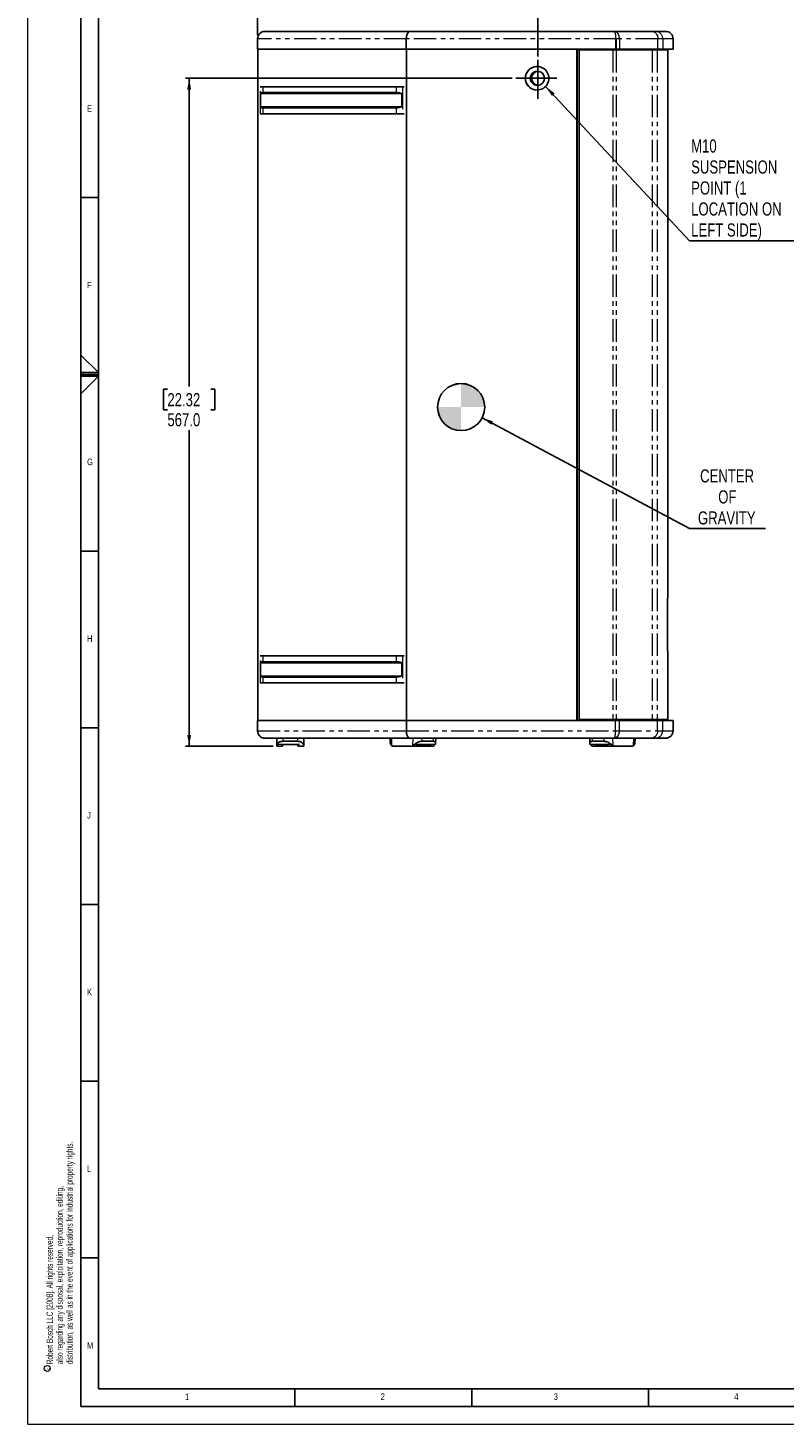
# Model space of a CAD drawing. Header units: millimetres. Extents: x 0 to 841, y 0 to 594.
# Tile 1 of 14: x 0 to 214, y 0 to 395. Entities that reach past the tile are written whole.
import ezdxf

# ---------------------------------------------------------------- set-up
doc = ezdxf.new("R2010")
doc.units = ezdxf.units.MM
doc.linetypes.add('PHANTOM', pattern=[12.7, 6.35, -1.27, 1.27, -1.27, 1.27, -1.27])
doc.layers.add('FORMAT', color=7, linetype='Continuous')
doc.layers.add('SLD-0', color=7, linetype='Continuous')
doc.styles.add('SLDTEXTSTYLE0', font='TXT', dxfattribs={"width": 0.75})
doc.styles.add('SLDTEXTSTYLE1', font='TXT', dxfattribs={"width": 0.605})
doc.dimstyles.new('SLDDIMSTYLE0', dxfattribs={"dimtxt": 3.704167, "dimasz": 3.2, "dimexe": 0, "dimexo": 0.0625, "dimgap": 0.926042, "dimtad": 0, "dimtih": 1, "dimtoh": 1, "dimdec": 1, "dimlfac": 3, "dimrnd": 1e-09, "dimzin": 12, "dimdsep": 46, "dimtxsty": 'SLDTEXTSTYLE0', "dimsah": 1, "dimcen": 0.09, "dimadec": 0, "dimazin": 3, "dimtfac": 1, "dimtdec": 1, "dimtofl": 0, "dimtmove": 0, "dimatfit": 3, "dimfxl": 1, "dimfrac": 2, "dimtolj": 1, "dimtzin": 12, "dimarcsym": 0})
doc.dimstyles.new('SLDDIMSTYLE1', dxfattribs={"dimtxt": 0.18, "dimasz": 3.2, "dimexe": 0, "dimexo": 0.0625, "dimgap": 0, "dimtad": 0, "dimtih": 1, "dimtoh": 1, "dimdec": 0, "dimrnd": 1e-09, "dimzin": 0, "dimdsep": 46, "dimtxsty": 'Standard', "dimsah": 1, "dimcen": 0.09, "dimadec": 0, "dimazin": 0, "dimtfac": 3.2, "dimtdec": 0, "dimtofl": 0, "dimtmove": 0, "dimatfit": 3, "dimfxl": 1, "dimfrac": 2, "dimtolj": 1, "dimtzin": 0, "dimarcsym": 0})
doc.dimstyles.new('SLDDIMSTYLE2', dxfattribs={"dimtxt": 3.704167, "dimasz": 3.2, "dimexe": 0, "dimexo": 0.0625, "dimgap": 0.926042, "dimtad": 0, "dimtih": 1, "dimtoh": 1, "dimdec": 1, "dimlfac": 3, "dimrnd": 1e-09, "dimzin": 4, "dimdsep": 46, "dimtxsty": 'SLDTEXTSTYLE0', "dimsah": 1, "dimcen": 0.09, "dimadec": 0, "dimazin": 1, "dimtfac": 1, "dimtdec": 1, "dimtofl": 0, "dimtmove": 0, "dimatfit": 3, "dimfxl": 1, "dimfrac": 2, "dimtolj": 1, "dimtzin": 12, "dimarcsym": 0})

# ---------------------------------------------------------------- blocks, each defined once
blk = doc.blocks.new('SW_NOTE_0')
at = {"color": 0, "linetype": 'Continuous', "lineweight": 0, "char_height": 1.8, "attachment_point": 1, "rotation": 90, "style": 'SLDTEXTSTYLE1'}
for s, insert in [('distribution, as well as in the event of applications for industrial property rights.', (3.28, 0)), ('also regarding any disposal, exploitation, reproduction, editing,', (0.48, 0)), ('Robert Bosch LLC [2008]. All rights reserved,', (-2.32, 0))]:
    blk.add_mtext(s, dxfattribs=dict(at, insert=insert))
blk = doc.blocks.new('SW_NOTE_0_1')
at = {"color": 0, "linetype": 'Continuous', "lineweight": 0}
blk.add_circle((-1.05, 0.4), 0.835, dxfattribs=at)
at = {"color": 0, "linetype": 'Continuous', "lineweight": 0, "insert": (-1.29, 0), "char_height": 1, "attachment_point": 1, "rotation": 90, "style": 'SLDTEXTSTYLE1'}
blk.add_mtext('c', dxfattribs=at)
blk = doc.blocks.new('_D_3')
at = {"layer": 'SLD-0', "transparency": 16777216}
for p, q in [((136.98, 380.78), (44.6, 380.78)), ((45.6, 380.78), (45.6, 293.57)), ((39.44, 292.81), (38.32, 292.81)), ((38.32, 292.81), (38.32, 286.93)), ((51.76, 292.81), (52.88, 292.81)), ((52.88, 292.81), (52.88, 286.93)), ((38.32, 286.93), (39.44, 286.93)), ((52.88, 286.93), (51.76, 286.93)), ((45.6, 191.78), (45.6, 281.24)), ((69.35, 191.78), (44.6, 191.78))]:
    blk.add_line(p, q, dxfattribs=at)
for points in [[(45.6, 380.78), (45.05, 377.58), (46.15, 377.58)], [(45.6, 191.78), (46.15, 194.98), (45.05, 194.98)]]:
    blk.add_solid(points, dxfattribs=at)
at = {"layer": 'SLD-0', "transparency": 16777216, "char_height": 3.704, "attachment_point": 1, "style": 'SLDTEXTSTYLE0'}
for s, insert in [('22.32', (39.44, 291.7)), ('567.0', (39.44, 286.01))]:
    blk.add_mtext(s, dxfattribs=dict(at, insert=insert))
blk = doc.blocks.new('_D_4')
at = {"layer": 'SLD-0', "transparency": 16777216}
for p, q in [((98.22, 425.82), (97.1, 425.82)), ((97.1, 425.82), (97.1, 419.93)), ((107.8, 425.82), (108.93, 425.82)), ((108.93, 425.82), (108.93, 419.93)), ((97.1, 419.93), (98.22, 419.93)), ((108.93, 419.93), (107.8, 419.93)), ((64.95, 392.94), (64.95, 409.36)), ((64.95, 408.36), (144.25, 408.36)), ((144.25, 386.98), (144.25, 409.36))]:
    blk.add_line(p, q, dxfattribs=at)
for points in [[(64.95, 408.36), (68.15, 407.81), (68.15, 408.91)], [(144.25, 408.36), (141.05, 408.91), (141.05, 407.81)]]:
    blk.add_solid(points, dxfattribs=at)
at = {"layer": 'SLD-0', "transparency": 16777216, "attachment_point": 1, "style": 'SLDTEXTSTYLE0'}
for s, insert, char_height in [('9.37', (98.22, 424.71), 3.704), ('237.9', (96.85, 419.02), 3.704), ('APPROXIMATE', (86.08, 413.13), 3.7042)]:
    blk.add_mtext(s, dxfattribs=dict(at, insert=insert, char_height=char_height))
blk = doc.blocks.new('SW_NOTE_0_3')
at = {"layer": 'SLD-0', "color": 0}
blk.add_line((34.62, 0), (0, 0), dxfattribs=at)
at = {"layer": 'SLD-0', "color": 0, "attachment_point": 1, "style": 'SLDTEXTSTYLE0'}
for s, insert, char_height in [('M10', (0.49, 28.64), 3.704), ('SUSPENSION', (0.49, 22.7), 3.704), ('POINT (1', (0.49, 16.76), 3.704), ('LOCATION ON', (0.49, 10.82), 3.7042), ('LEFT SIDE)', (0.49, 4.88), 3.704)]:
    blk.add_mtext(s, dxfattribs=dict(at, insert=insert, char_height=char_height))
blk = doc.blocks.new('SW_NOTE_0_4')
at = {"layer": 'SLD-0', "color": 0}
blk.add_line((21.46, 0), (0, 0), dxfattribs=at)
at = {"layer": 'SLD-0', "color": 0, "char_height": 3.704, "attachment_point": 2, "style": 'SLDTEXTSTYLE0'}
for s, insert in [('CENTER', (10.62, 16.76)), ('OF', (10.7, 10.82)), ('GRAVITY', (10.53, 4.88))]:
    blk.add_mtext(s, dxfattribs=dict(at, insert=insert))
blk = doc.blocks.new('SW_DOWELSYMBOL_1')
at = {"linetype": 'Continuous', "lineweight": 18}
h = blk.add_hatch(color=0, dxfattribs=at)
edge = h.paths.add_edge_path(flags=0)
edge.add_arc((0, 0), 6.67, 0, 90)
edge.add_line((0, 6.67), (0, 0))
edge.add_line((0, 0), (6.67, 0))
h = blk.add_hatch(color=0, dxfattribs=at)
edge = h.paths.add_edge_path(flags=0)
edge.add_arc((0, 0), 6.67, 180, 270)
edge.add_line((0, -6.67), (0, 0))
edge.add_line((0, 0), (-6.67, 0))
at = {"layer": 'SLD-0', "color": 0}
blk.add_circle((0, 0), 6.67, dxfattribs=at)

msp = doc.modelspace()

# ---------------------------------------------------------------- linework, layer by layer
at = {"color": 7, "linetype": 'Continuous', "lineweight": 18}
for q in [(0.000004, 594.00001), (841.000004, 0.00001)]:
    msp.add_line((0.000004, 0.00001), q, dxfattribs=at)
at = {"color": 7, "linetype": 'Continuous', "lineweight": 25}
for p, q in [((64.94848, 389.053151), (64.94848, 391.936485)), ((67.065147, 394.053151), (108.068563, 394.053151)), ((107.009177, 389.053151), (107.009177, 391.936485)), ((108.068563, 394.053151), (165.901894, 394.053151)), ((165.901894, 394.053151), (176.448779, 394.053151)), ((176.448779, 394.053151), (177.445338, 394.053151)), ((177.445338, 394.053151), (180.34848, 394.053151)), ((182.465147, 389.053151), (182.465147, 391.936485)), ((107.009177, 389.053151), (64.94848, 389.053151)), ((65.038158, 199.053151), (65.038158, 389.053151)), ((65.045147, 199.053151), (65.045147, 389.053151)), ((166.288114, 389.053151), (107.009177, 389.053151)), ((107.084217, 199.053151), (107.084217, 389.053151)), ((107.090529, 389.053151), (107.090529, 199.053151)), ((155.241323, 199.053151), (155.241323, 389.053151)), ((155.314022, 199.053151), (155.314022, 389.053151)), ((155.876147, 388.794818), (155.876147, 199.311485)), ((165.459854, 388.794818), (155.876147, 388.794818)), ((165.137996, 388.794818), (165.137996, 389.053151)), ((165.274088, 389.053151), (165.274088, 388.794818)), ((166.35247, 388.794818), (165.459854, 388.794818)), ((165.501439, 389.053151), (165.501439, 388.794818)), ((166.340396, 389.053151), (166.288114, 389.053151)), ((167.294592, 389.053151), (166.340396, 389.053151)), ((176.501425, 388.794818), (166.35247, 388.794818)), ((167.294592, 389.053151), (178.131876, 389.053151)), ((177.937117, 388.794818), (176.501425, 388.794818)), ((180.934362, 388.794818), (177.937117, 388.794818)), ((179.543396, 389.053151), (178.131876, 389.053151)), ((179.543396, 389.053151), (182.465147, 389.053151)), ((180.934362, 233.697729), (180.934362, 388.794818)), ((65.724482, 378.403151), (65.742913, 378.403151)), ((65.742913, 378.403151), (66.459573, 378.403151)), ((105.740063, 376.44781), (65.761976, 376.44781)), ((65.761976, 372.691826), (65.761976, 376.44781)), ((66.459573, 378.403151), (104.25831, 378.403151)), ((104.25831, 376.736485), (66.459573, 376.736485)), ((104.25831, 378.403151), (105.973373, 378.403151)), ((105.740063, 376.44781), (105.740063, 372.691826)), ((105.973373, 378.403151), (106.404882, 378.403151)), ((65.761976, 372.691826), (105.740063, 372.691826)), ((66.459573, 372.403151), (104.25831, 372.403151)), ((65.724482, 370.736485), (65.742913, 370.736485)), ((66.459573, 370.736485), (65.742913, 370.736485)), ((66.459573, 370.736485), (104.25831, 370.736485)), ((105.973373, 370.736485), (104.25831, 370.736485)), ((105.973373, 370.736485), (106.404882, 370.736485)), ((180.851907, 233.507012), (180.851907, 218.935957)), ((65.724482, 217.369818), (65.742913, 217.369818)), ((65.742913, 217.369818), (66.459573, 217.369818)), ((66.459573, 217.369818), (104.25831, 217.369818)), ((104.25831, 217.369818), (105.973373, 217.369818)), ((105.973373, 217.369818), (106.404882, 217.369818)), ((180.854456, 218.815557), (180.924773, 218.74524)), ((180.934362, 199.311485), (180.934362, 218.74524)), ((105.740063, 215.414476), (65.761976, 215.414476)), ((65.761976, 211.658493), (65.761976, 215.414476)), ((104.25831, 215.703151), (66.459573, 215.703151)), ((105.740063, 215.414476), (105.740063, 211.658493)), ((65.724482, 209.703151), (65.742913, 209.703151)), ((66.459573, 209.703151), (65.742913, 209.703151)), ((65.761976, 211.658493), (105.740063, 211.658493)), ((66.459573, 211.369818), (104.25831, 211.369818)), ((66.459573, 209.703151), (104.25831, 209.703151)), ((105.973373, 209.703151), (104.25831, 209.703151)), ((105.973373, 209.703151), (106.404882, 209.703151)), ((64.94848, 199.053151), (64.94848, 196.169818)), ((64.94848, 199.053151), (107.025305, 199.053151)), ((107.025305, 199.053151), (166.187946, 199.053151)), ((107.025305, 199.053151), (107.025305, 196.169818)), ((165.459854, 199.311485), (155.876147, 199.311485)), ((165.137996, 199.053151), (165.137996, 199.311485)), ((165.274088, 199.053151), (165.274088, 199.311485)), ((165.459854, 199.311485), (166.35247, 199.311485)), ((165.685147, 199.311485), (165.685147, 199.053151)), ((166.187946, 199.053151), (167.193028, 199.053151)), ((176.501425, 199.311485), (166.35247, 199.311485)), ((178.077473, 199.053151), (167.193028, 199.053151)), ((176.501425, 199.311485), (177.937117, 199.311485)), ((177.937117, 199.311485), (180.934362, 199.311485)), ((178.077473, 199.053151), (179.49673, 199.053151)), ((182.465147, 199.053151), (179.49673, 199.053151)), ((180.045147, 199.311485), (180.045147, 199.053151)), ((182.465147, 196.169818), (182.465147, 199.053151)), ((108.084517, 194.053151), (67.065147, 194.053151)), ((70.34848, 192.023846), (70.34848, 194.053151)), ((78.015147, 194.053151), (78.015147, 192.023846)), ((102.451551, 194.053151), (102.481126, 192.688394)), ((165.802972, 194.053151), (108.084517, 194.053151)), ((115.293788, 192.688394), (115.323363, 194.053151)), ((158.909847, 194.053151), (158.939057, 192.677354)), ((176.396948, 194.053151), (165.802972, 194.053151)), ((171.669855, 192.677354), (171.699065, 194.053151)), ((177.39897, 194.053151), (176.396948, 194.053151)), ((180.34848, 194.053151), (177.39897, 194.053151)), ((70.34848, 191.779818), (70.34848, 192.023846)), ((72.015147, 191.779818), (70.34848, 191.779818)), ((72.032607, 192.279818), (76.33102, 192.279818)), ((76.29848, 193.179818), (72.065147, 193.179818)), ((78.015147, 191.779818), (76.34848, 191.779818)), ((78.015147, 192.023846), (78.015147, 191.779818)), ((102.542139, 192.416428), (102.494876, 192.688656)), ((108.119693, 191.779818), (103.643359, 191.779818)), ((109.42662, 191.779818), (108.119693, 191.779818)), ((109.42662, 191.779818), (112.824628, 191.779818)), ((110.529986, 192.279818), (113.900611, 192.279818)), ((114.653318, 193.179818), (111.333725, 193.179818)), ((114.131555, 191.779818), (112.824628, 191.779818)), ((159.6011, 193.179818), (162.96215, 193.179818)), ((161.391436, 191.779818), (160.068188, 191.779818)), ((160.337713, 192.279818), (163.750433, 192.279818)), ((161.391436, 191.779818), (164.831881, 191.779818)), ((166.155129, 191.779818), (164.831881, 191.779818)), ((170.540724, 191.779818), (166.155129, 191.779818)), ((171.667886, 192.67739), (171.615866, 192.416428)), ((171.669726, 192.671275), (171.669855, 192.677354))]:
    msp.add_line(p, q, dxfattribs=at)
at = {"color": 8, "linetype": 'PHANTOM', "lineweight": 18}
for p, q in [((107.009177, 391.936485), (64.94848, 391.936485)), ((166.288114, 391.936485), (107.009177, 391.936485)), ((166.340396, 391.936485), (166.288114, 391.936485)), ((166.288114, 389.053151), (166.288114, 391.936485)), ((167.294592, 391.936485), (166.340396, 391.936485)), ((166.340396, 391.936485), (166.340396, 389.053151)), ((167.294592, 391.936485), (167.294592, 389.053151)), ((178.131876, 391.936485), (167.294592, 391.936485)), ((178.131876, 389.053151), (178.131876, 391.936485)), ((179.543396, 391.936485), (178.131876, 391.936485)), ((179.543396, 391.936485), (179.543396, 389.053151)), ((182.465147, 391.936485), (179.543396, 391.936485)), ((165.459854, 388.794818), (165.459854, 199.311485)), ((166.35247, 388.794818), (166.35247, 199.311485)), ((176.501425, 388.794818), (176.501425, 199.311485)), ((177.937117, 388.794818), (177.937117, 199.311485)), ((140.689317, 380.786485), (140.671869, 380.786485)), ((142.079541, 380.786485), (140.689317, 380.786485)), ((142.222031, 380.786485), (142.079541, 380.786485)), ((146.075734, 380.786485), (147.332191, 380.786485)), ((65.742913, 370.736485), (65.742913, 378.403151)), ((66.459573, 378.403151), (66.459573, 376.736485)), ((104.25831, 376.736485), (104.25831, 378.403151)), ((105.973373, 378.403151), (105.973373, 370.736485)), ((66.459573, 372.403151), (66.459573, 370.736485)), ((104.25831, 370.736485), (104.25831, 372.403151)), ((65.742913, 209.703151), (65.742913, 217.369818)), ((66.459573, 217.369818), (66.459573, 215.703151)), ((104.25831, 215.703151), (104.25831, 217.369818)), ((105.973373, 217.369818), (105.973373, 209.703151)), ((66.459573, 211.369818), (66.459573, 209.703151)), ((104.25831, 209.703151), (104.25831, 211.369818)), ((166.187946, 196.169818), (166.187946, 199.053151)), ((167.193028, 199.053151), (167.193028, 196.169818)), ((175.313524, 199.311485), (175.313524, 199.053151)), ((177.094748, 199.311485), (177.094748, 199.053151)), ((178.077473, 196.169818), (178.077473, 199.053151)), ((179.49673, 199.053151), (179.49673, 196.169818)), ((64.94848, 196.169818), (107.025305, 196.169818)), ((72.065147, 194.053151), (72.065147, 193.179818)), ((76.29848, 193.179818), (76.29848, 194.053151)), ((102.822486, 194.053151), (102.866463, 192.023846)), ((107.025305, 196.169818), (166.187946, 196.169818)), ((108.896589, 192.023846), (108.940566, 194.053151)), ((111.352651, 194.053151), (111.333725, 193.179818)), ((114.653318, 193.179818), (114.672244, 194.053151)), ((159.582558, 194.053151), (159.6011, 193.179818)), ((162.96215, 193.179818), (162.943608, 194.053151)), ((165.350896, 194.053151), (165.393981, 192.023846)), ((166.187946, 196.169818), (167.193028, 196.169818)), ((167.193028, 196.169818), (178.077473, 196.169818)), ((171.301872, 192.023846), (171.344957, 194.053151)), ((178.077473, 196.169818), (179.49673, 196.169818)), ((179.49673, 196.169818), (182.465147, 196.169818)), ((70.494677, 192.416428), (77.868949, 192.416428)), ((109.450196, 192.416428), (115.232774, 192.416428)), ((158.993047, 192.416428), (164.847841, 192.416428))]:
    msp.add_line(p, q, dxfattribs=at)
at = {"color": 8, "linetype": 'PHANTOM', "lineweight": 18, "flags": 128}
for points in [[(176.448779, 394.053151), (176.777135, 394.01248), (177.092872, 393.89203), (177.383858, 393.696429), (177.638908, 393.433194), (177.848223, 393.112442), (178.003758, 392.746498), (178.099536, 392.349426), (178.131876, 391.936485)], [(178.077473, 196.169818), (178.045182, 195.756877), (177.94955, 195.359805), (177.794253, 194.993861), (177.585258, 194.673109), (177.330597, 194.409874), (177.040057, 194.214273), (176.724802, 194.093823), (176.396948, 194.053151)]]:
    msp.add_lwpolyline(points, dxfattribs=at)
at = {"color": 8, "linetype": 'PHANTOM', "lineweight": 18}
for centre, radius, start, end in [((177.435992, 391.945748), 2.107424, 359.74814498, 89.74591111), ((177.389474, 196.160407), 2.107277, 270.25818347, 0.25587735)]:
    msp.add_arc(centre, radius, start, end, dxfattribs=at)
at = {"color": 7, "linetype": 'Continuous', "lineweight": 25}
for centre, radius, start, end in [((180.34848, 391.936485), 2.116667, 0, 90), ((144.00203, 380.789037), 3.330162, 359.95609443, 180.04390557), ((144.021065, 380.78807), 3.331748, 90.02729241, 180.02726643), ((144.00203, 380.783933), 3.330162, 179.95609443, 0.04390557), ((144.021065, 380.784899), 3.331748, 179.97273357, 269.97270759), ((144.077637, 380.788016), 1.998097, 359.95609443, 180.04390557), ((144.077637, 380.784954), 1.998097, 179.95609443, 0.04390557), ((144.221136, 380.787414), 1.999105, 92.07128621, 180.02663345), ((144.221136, 380.785555), 1.999105, 179.97336655, 267.92871379), ((144.448577, 380.787378), 1.999196, 95.33893808, 180.0255979), ((144.448577, 380.785592), 1.999196, 179.9744021, 264.66106172), ((180.34848, 196.169818), 2.116667, 270, 0), ((103.661557, 193.196445), 1.416744, 235.86032581, 269.26402107), ((108.101495, 193.196445), 1.416744, 270.73597893, 304.13967419), ((114.113357, 193.196445), 1.416744, 270.73597893, 304.13967419), ((160.087229, 193.148273), 1.368587, 235.24495519, 269.20281218), ((166.17417, 193.148273), 1.368587, 235.24495519, 269.20281218), ((170.521683, 193.148273), 1.368587, 270.79718782, 304.75504481)]:
    msp.add_arc(centre, radius, start, end, dxfattribs=at)
for points, knots in [([(64.94848, 391.936485), (64.94848, 392.06121), (64.959568, 392.190601), (65.008066, 392.452679), (65.045519, 392.585341), (65.14867, 392.845896), (65.214393, 392.973737), (65.372619, 393.215754), (65.465111, 393.329868), (65.671763, 393.53652), (65.785877, 393.629012), (66.027895, 393.787238), (66.155735, 393.852961), (66.41629, 393.956112), (66.548952, 393.993565), (66.811031, 394.042064), (66.940421, 394.053151), (67.065147, 394.053151)], [0, 0, 0, 0, 0.125, 0.125, 0.25, 0.25, 0.375, 0.375, 0.5, 0.5, 0.625, 0.625, 0.75, 0.75, 0.875, 0.875, 1, 1, 1, 1]), ([(107.009177, 391.936485), (107.009177, 392.06121), (107.014726, 392.190601), (107.038999, 392.452679), (107.057745, 392.585341), (107.109372, 392.845896), (107.142266, 392.973737), (107.221457, 393.215754), (107.267749, 393.329868), (107.371178, 393.53652), (107.428292, 393.629012), (107.549421, 393.787238), (107.613405, 393.852961), (107.743812, 393.956112), (107.810209, 393.993565), (107.941379, 394.042064), (108.006138, 394.053151), (108.068563, 394.053151)], [0, 0, 0, 0, 0.125, 0.125, 0.25, 0.25, 0.375, 0.375, 0.5, 0.5, 0.625, 0.625, 0.75, 0.75, 0.875, 0.875, 1, 1, 1, 1]), ([(66.459573, 376.736485), (66.265349, 376.71973), (65.914734, 376.689485), (65.809096, 376.522357), (65.761976, 376.44781)], [0, 0, 0, 0, 0.55395008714, 1, 1, 1, 1]), ([(105.740063, 376.44781), (105.423917, 376.5399), (104.864806, 376.702763), (104.44203, 376.72627), (104.25831, 376.736485)], [0, 0, 0, 0, 0.5654436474, 1, 1, 1, 1]), ([(65.761976, 372.691826), (65.827969, 372.599736), (65.944678, 372.436873), (66.3036, 372.413366), (66.459573, 372.403151)], [0, 0, 0, 0, 0.56544364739, 1, 1, 1, 1]), ([(104.25831, 372.403151), (104.498045, 372.419906), (104.930818, 372.450151), (105.490442, 372.617279), (105.740063, 372.691826)], [0, 0, 0, 0, 0.5539500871, 1, 1, 1, 1]), ([(180.851907, 233.507012), (180.851933, 233.523538), (180.851971, 233.547596), (180.852272, 233.57606), (180.852569, 233.594078), (180.852962, 233.608799), (180.853585, 233.623151), (180.854109, 233.625716), (180.854456, 233.627412)], [0, 0, 0, 0, 0.2622303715, 0.3817726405, 0.4996064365, 0.6194424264, 0.7483002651, 1, 1, 1, 1]), ([(180.924773, 233.697729), (180.927969, 233.700925), (180.954605, 233.727561), (180.901334, 233.674291), (180.854456, 233.627412)], [0, 0, 0, 0, 0.1199969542, 1, 1, 1, 1]), ([(180.854456, 218.815557), (180.854095, 218.817167), (180.853569, 218.819514), (180.852954, 218.83439), (180.852569, 218.848901), (180.852261, 218.867524), (180.851971, 218.896333), (180.851932, 218.920201), (180.851907, 218.935957)], [0, 0, 0, 0, 0.2607224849, 0.3803173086, 0.4993382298, 0.6205628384, 0.7495230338, 1, 1, 1, 1]), ([(66.459573, 215.703151), (66.265349, 215.686397), (65.914734, 215.656152), (65.809096, 215.489024), (65.761976, 215.414476)], [0, 0, 0, 0, 0.55395008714, 1, 1, 1, 1]), ([(105.740063, 215.414476), (105.423917, 215.506566), (104.864806, 215.66943), (104.44203, 215.692937), (104.25831, 215.703151)], [0, 0, 0, 0, 0.5654436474, 1, 1, 1, 1]), ([(65.761976, 211.658493), (65.827969, 211.566403), (65.944678, 211.403539), (66.3036, 211.380033), (66.459573, 211.369818)], [0, 0, 0, 0, 0.5654436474, 1, 1, 1, 1]), ([(104.25831, 211.369818), (104.498045, 211.386572), (104.930818, 211.416817), (105.490442, 211.583946), (105.740063, 211.658493)], [0, 0, 0, 0, 0.5539500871, 1, 1, 1, 1]), ([(67.065147, 194.053151), (66.940421, 194.053151), (66.811031, 194.064239), (66.548952, 194.112737), (66.41629, 194.15019), (66.155735, 194.253342), (66.027895, 194.319065), (65.785877, 194.47729), (65.671763, 194.569782), (65.465111, 194.776435), (65.372619, 194.890549), (65.214393, 195.132566), (65.14867, 195.260407), (65.045519, 195.520962), (65.008066, 195.653624), (64.959568, 195.915702), (64.94848, 196.045092), (64.94848, 196.169818)], [0, 0, 0, 0, 0.125, 0.125, 0.25, 0.25, 0.375, 0.375, 0.5, 0.5, 0.625, 0.625, 0.75, 0.75, 0.875, 0.875, 1, 1, 1, 1]), ([(108.084517, 194.053151), (108.022102, 194.053151), (107.957354, 194.064239), (107.826206, 194.112737), (107.75982, 194.15019), (107.629434, 194.253342), (107.565461, 194.319065), (107.444352, 194.47729), (107.387247, 194.569782), (107.283835, 194.776435), (107.237551, 194.890549), (107.158372, 195.132566), (107.125484, 195.260407), (107.073865, 195.520962), (107.055123, 195.653624), (107.030854, 195.915702), (107.025305, 196.045092), (107.025305, 196.169818)], [0, 0, 0, 0, 0.125, 0.125, 0.25, 0.25, 0.375, 0.375, 0.5, 0.5, 0.625, 0.625, 0.75, 0.75, 0.875, 0.875, 1, 1, 1, 1]), ([(70.34848, 192.023846), (70.35584, 192.079847), (70.370596, 192.192128), (70.453249, 192.341537), (70.494677, 192.416428)], [0, 0, 0, 0, 0.4987562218, 1, 1, 1, 1]), ([(72.065147, 193.179818), (71.88167, 193.16671), (71.496237, 193.139173), (71.032663, 192.9426), (70.690532, 192.694129), (70.560232, 192.509378), (70.494677, 192.416428)], [0, 0, 0, 0, 0.25271686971, 0.53088919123, 0.76398828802, 1, 1, 1, 1]), ([(72.032607, 192.279818), (72.027036, 192.120299), (72.017089, 191.835453), (72.01574, 191.796817), (72.015147, 191.779818)], [0, 0, 0, 0, 0.5600204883, 1, 1, 1, 1]), ([(77.868949, 192.416428), (77.782428, 192.534071), (77.612034, 192.765755), (77.19324, 193.012431), (76.738072, 193.155661), (76.441215, 193.171974), (76.29848, 193.179818)], [0, 0, 0, 0, 0.2998415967, 0.5905041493, 0.803106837, 1, 1, 1, 1]), ([(76.34848, 191.779818), (76.34751, 191.807598), (76.345777, 191.857208), (76.335529, 192.150683), (76.33102, 192.279818)], [0, 0, 0, 0, 0.5599771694, 1, 1, 1, 1]), ([(77.868949, 192.416428), (77.910199, 192.341889), (77.992892, 192.192462), (78.007717, 192.080139), (78.015147, 192.023846)], [0, 0, 0, 0, 0.4988331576, 1, 1, 1, 1]), ([(102.542139, 192.416428), (102.577417, 192.341889), (102.648137, 192.192462), (102.793574, 192.080139), (102.866463, 192.023846)], [0, 0, 0, 0, 0.4988331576, 1, 1, 1, 1]), ([(108.896589, 192.023846), (108.980701, 192.079847), (109.149343, 192.192128), (109.349745, 192.341537), (109.450196, 192.416428)], [0, 0, 0, 0, 0.4987562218, 1, 1, 1, 1]), ([(110.529986, 192.279818), (110.333172, 192.120299), (109.981731, 191.835453), (109.596231, 191.796817), (109.42662, 191.779818)], [0, 0, 0, 0, 0.5600204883, 1, 1, 1, 1]), ([(111.333725, 193.179818), (111.178655, 193.16671), (110.852895, 193.139173), (110.321481, 192.9426), (109.84097, 192.694129), (109.580992, 192.509378), (109.450196, 192.416428)], [0, 0, 0, 0, 0.2527168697, 0.5308891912, 0.763988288, 1, 1, 1, 1]), ([(112.824628, 191.779818), (113.039603, 191.807598), (113.423502, 191.857208), (113.754822, 192.150683), (113.900611, 192.279818)], [0, 0, 0, 0, 0.5599771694, 1, 1, 1, 1]), ([(115.232774, 192.416428), (115.26541, 192.534071), (115.329684, 192.765755), (115.211979, 193.012431), (114.977394, 193.155661), (114.758545, 193.171974), (114.653318, 193.179818)], [0, 0, 0, 0, 0.2998415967, 0.5905041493, 0.803106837, 1, 1, 1, 1]), ([(115.232774, 192.416428), (115.197497, 192.341889), (115.126776, 192.192462), (114.981339, 192.080139), (114.908451, 192.023846)], [0, 0, 0, 0, 0.49883315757, 1, 1, 1, 1]), ([(159.6011, 193.179818), (159.466398, 193.16671), (159.183427, 193.139173), (158.979869, 192.9426), (158.91616, 192.694129), (158.967312, 192.509378), (158.993047, 192.416428)], [0, 0, 0, 0, 0.25271686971, 0.53088919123, 0.76398828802, 1, 1, 1, 1]), ([(159.30704, 192.023846), (159.236132, 192.079847), (159.093961, 192.192128), (159.026741, 192.341537), (158.993047, 192.416428)], [0, 0, 0, 0, 0.4987562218, 1, 1, 1, 1]), ([(160.337713, 192.279818), (160.521835, 192.120299), (160.850612, 191.835453), (161.22619, 191.796817), (161.391436, 191.779818)], [0, 0, 0, 0, 0.5600204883, 1, 1, 1, 1]), ([(164.847841, 192.416428), (164.680702, 192.534071), (164.35154, 192.765755), (163.812616, 193.012431), (163.331379, 193.155661), (163.082038, 193.171974), (162.96215, 193.179818)], [0, 0, 0, 0, 0.2998415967, 0.5905041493, 0.803106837, 1, 1, 1, 1]), ([(164.831881, 191.779818), (164.619749, 191.807598), (164.240925, 191.857208), (163.900311, 192.150683), (163.750433, 192.279818)], [0, 0, 0, 0, 0.5599771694, 1, 1, 1, 1]), ([(164.847841, 192.416428), (164.946844, 192.341889), (165.145314, 192.192462), (165.310963, 192.080139), (165.393981, 192.023846)], [0, 0, 0, 0, 0.4988331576, 1, 1, 1, 1]), ([(171.301872, 192.023846), (171.372781, 192.079847), (171.514951, 192.192128), (171.582172, 192.341537), (171.615866, 192.416428)], [0, 0, 0, 0, 0.4987562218, 1, 1, 1, 1])]:
    msp.add_open_spline(points, degree=3, knots=knots, dxfattribs=at)
at = {"color": 8, "linetype": 'PHANTOM', "lineweight": 18}
for points, knots in [([(166.288114, 391.936485), (166.288062, 391.962794), (166.287957, 392.015477), (166.28711, 392.094487), (166.28576, 392.173468), (166.283858, 392.252306), (166.281417, 392.330887), (166.278433, 392.409097), (166.274908, 392.486819), (166.270841, 392.563936), (166.266231, 392.640336), (166.253803, 392.822642), (166.22708, 393.104807), (166.178143, 393.436546), (166.116259, 393.714229), (166.064515, 393.864043), (166.026713, 393.940361), (166.00726, 393.973727), (165.984973, 394.004774), (165.959841, 394.030638), (165.931881, 394.049369), (165.912186, 394.051853), (165.901894, 394.053151)], [0, 0, 0, 0, 0.0234624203, 0.0469836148, 0.0705652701, 0.0942090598, 0.1179166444, 0.1416896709, 0.1655297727, 0.1894385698, 0.2134176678, 0.2374686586, 0.363559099, 0.496032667, 0.619516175, 0.7571157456, 0.7864109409, 0.8201805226, 0.8584244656, 0.9011425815, 0.9483345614, 1, 1, 1, 1]), ([(167.294592, 391.936485), (167.294592, 392.213559), (167.258344, 392.490518), (167.118815, 393.002478), (167.015589, 393.237275), (166.757772, 393.629113), (166.603283, 393.785999), (166.26643, 393.99806), (166.08423, 394.053151), (165.901894, 394.053151)], [0, 0, 0, 0, 0.25, 0.25, 0.5, 0.5, 0.75, 0.75, 1, 1, 1, 1]), ([(167.193028, 196.169818), (167.192842, 196.143509), (167.192471, 196.090826), (167.189458, 196.011815), (167.184634, 195.932835), (167.177812, 195.853997), (167.169036, 195.775416), (167.158289, 195.697206), (167.145578, 195.619484), (167.130906, 195.542367), (167.114282, 195.465967), (167.069501, 195.283662), (166.973811, 195.001499), (166.796907, 194.66976), (166.575343, 194.392076), (166.387923, 194.24226), (166.252437, 194.165942), (166.182943, 194.132576), (166.10297, 194.101529), (166.012358, 194.075665), (165.91115, 194.056934), (165.840103, 194.05445), (165.802972, 194.053151)], [0, 0, 0, 0, 0.0234637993, 0.0469863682, 0.0705693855, 0.0942145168, 0.1179234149, 0.1416977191, 0.1655390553, 0.1894490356, 0.2134292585, 0.2374813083, 0.3635759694, 0.496051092, 0.6195331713, 0.7571282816, 0.7864221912, 0.8201901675, 0.8584321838, 0.9011480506, 0.948337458, 1, 1, 1, 1]), ([(165.802972, 194.053151), (165.808217, 194.053491), (165.818486, 194.054157), (165.833489, 194.059363), (165.847783, 194.067142), (165.861365, 194.077368), (165.874239, 194.089566), (165.886405, 194.103373), (165.897863, 194.118422), (165.908612, 194.134374), (165.918652, 194.150911), (165.927978, 194.167735), (165.936593, 194.184573), (165.967739, 194.250084), (166.016656, 194.392081), (166.078326, 194.669745), (166.127112, 195.001514), (166.155999, 195.307537), (166.170977, 195.541656), (166.17856, 195.696628), (166.183939, 195.853543), (166.187316, 196.011492), (166.187736, 196.117133), (166.187946, 196.169818)], [0, 0, 0, 0, 0.0263949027, 0.0516711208, 0.0758286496, 0.0988674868, 0.1207876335, 0.1415890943, 0.1612718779, 0.1798359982, 0.1972814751, 0.2136083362, 0.2288166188, 0.2429063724, 0.3804981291, 0.5039868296, 0.6364584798, 0.7625598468, 0.8105821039, 0.8583242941, 0.9057992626, 0.9530200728, 1, 1, 1, 1])]:
    msp.add_open_spline(points, degree=3, knots=knots, dxfattribs=at)
at = {"layer": 'FORMAT'}
for p, q in [((15.000004, 5.00001), (15.000004, 589.00001)), ((20.000004, 10.00001), (20.000004, 584.00001)), ((15.000004, 347.00001), (20.000004, 347.00001)), ((15.000004, 302.467132), (20.000004, 297.50001)), ((20.000004, 297.50001), (15.000004, 297.50001)), ((15.000004, 297.00001), (20.000004, 297.00001)), ((20.000004, 296.50001), (15.000004, 296.50001)), ((15.000004, 291.485354), (20.000004, 296.50001)), ((15.000004, 247.00001), (20.000004, 247.00001)), ((15.000004, 197.00001), (20.000004, 197.00001)), ((15.000004, 147.00001), (20.000004, 147.00001)), ((15.000004, 97.00001), (20.000004, 97.00001)), ((15.000004, 47.00001), (20.000004, 47.00001)), ((20.000004, 10.00001), (831.000004, 10.00001)), ((75.500004, 5.00001), (75.500004, 10.00001)), ((125.500004, 5.00001), (125.500004, 10.00001)), ((175.500004, 5.00001), (175.500004, 10.00001)), ((15.000004, 5.00001), (836.000004, 5.00001))]:
    msp.add_line(p, q, dxfattribs=at)
at = {"layer": 'SLD-0'}
for p, q in [((144.24848, 385.981378), (144.24848, 374.964032)), ((137.978657, 380.779818), (149.603675, 380.779818))]:
    msp.add_line(p, q, dxfattribs=at)
msp.add_circle((122.515147, 287.746485), 6.666667, dxfattribs=at)

# ---------------------------------------------------------------- block references
at = {"color": 7, "linetype": 'Continuous', "lineweight": 0}
for name, p in [('SW_NOTE_0', (7.576989, 16.947225)), ('SW_NOTE_0_1', (6.513951, 15.348808))]:
    msp.add_blockref(name, p, dxfattribs=at)
at = {"layer": 'SLD-0'}
for name, p in [('SW_NOTE_0_3', (187.072929, 334.832976)), ('SW_DOWELSYMBOL_1', (122.515147, 287.746485)), ('SW_NOTE_0_4', (187.110298, 253.361863))]:
    msp.add_blockref(name, p, dxfattribs=at)

# ---------------------------------------------------------------- texts
at = {"layer": 'FORMAT', "char_height": 1.852083, "attachment_point": 1, "style": 'SLDTEXTSTYLE0'}
for s, insert in [('E', (16.720484, 373.168024)), ('F', (16.720484, 323.168024)), ('G', (16.720484, 273.168024)), ('H', (16.720484, 223.168024)), ('J', (16.720484, 173.168024)), ('K', (16.720484, 123.168024)), ('L', (16.720484, 73.168024)), ('M', (16.720484, 23.168024)), ('1', (44.427083, 8.668031)), ('2', (99.764651, 8.668031)), ('3', (148.685732, 8.668031)), ('4', (199.764651, 8.668031))]:
    msp.add_mtext(s, dxfattribs=dict(at, insert=insert))

# ---------------------------------------------------------------- dimensions: what is measured, and where the dimension line sits
at = {"layer": 'SLD-0'}
dim = msp.add_linear_dim(base=(144.24848, 417.463782), p1=(64.94848, 391.936485), p2=(144.24848, 385.981378), text='<>\\PAPPROXIMATE', dimstyle='SLDDIMSTYLE0', dxfattribs=at)
dim.commit()
dim.dimension.update_dxf_attribs({"geometry": '_D_4', "text_midpoint": (103.010963, 417.463782), "dimtype": 160})
dim = msp.add_linear_dim(base=(45.601358, 380.779818), p1=(70.34848, 191.779818), p2=(137.978657, 380.779818), angle=90, dimstyle='SLDDIMSTYLE2', dxfattribs=at)
dim.commit()
dim.dimension.update_dxf_attribs({"geometry": '_D_3', "text_midpoint": (45.601358, 287.402627), "dimtype": 160})

# ---------------------------------------------------------------- leaders
for points in [[(146.40695, 378.480743), (187.072929, 334.832976)], [(128.457808, 284.725025), (187.110298, 253.361863)]]:
    msp.add_leader(points, dimstyle='SLDDIMSTYLE1', dxfattribs=at)

doc.saveas('drawing.dxf')
